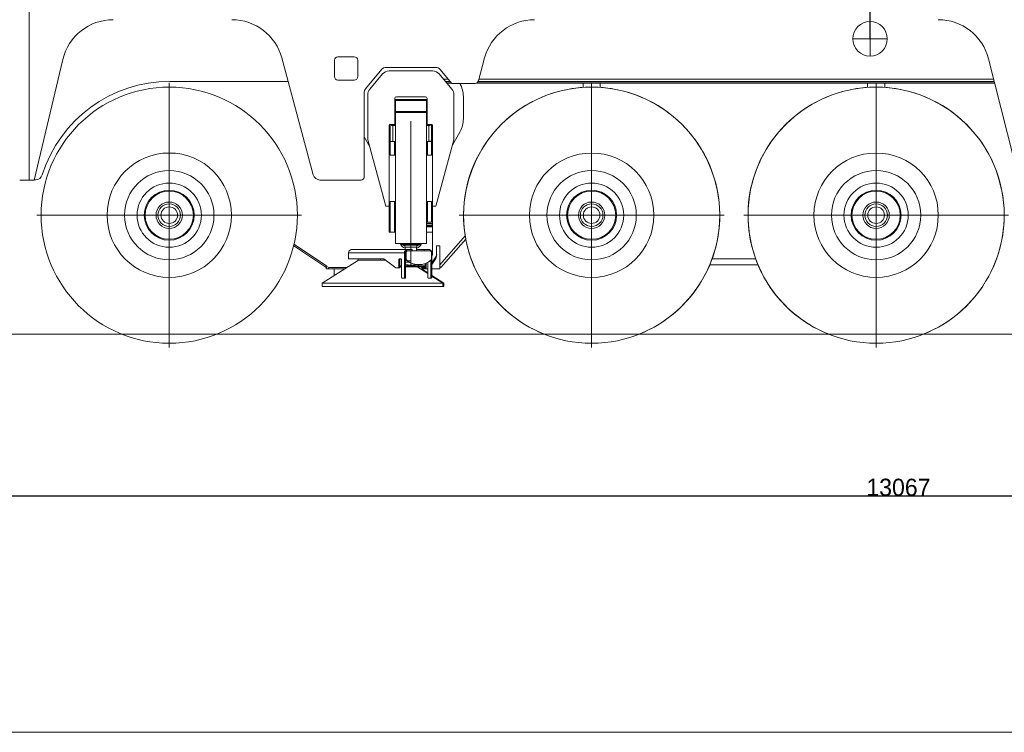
# Model space of a CAD drawing. Extents: x 0 to 59450, y 0 to 42050.
# Tile 170 of 256: x 27600 to 33311, y 17363 to 21497. Entities that reach past the tile are written whole.
import ezdxf

# ---------------------------------------------------------------- set-up
doc = ezdxf.new("R2010")
doc.units = 0
doc.header["$LTSCALE"] = 20
doc.header["$MEASUREMENT"] = 0
doc.layers.get('0').update_dxf_attribs({"linetype": 'CONTINUOUS'})
doc.layers.get('Defpoints').update_dxf_attribs({"linetype": 'CONTINUOUS'})
doc.dimstyles.new('DXF001', dxfattribs={"dimtxt": 3.1, "dimasz": 2, "dimexe": 2, "dimexo": 0.8, "dimgap": 0.09, "dimtad": 1, "dimdsep": 46, "dimtxsty": 'STANDARD', "dimcen": 0.09, "dimazin": 2, "dimtfac": 0.645161, "dimtdec": 4, "dimtmove": 0, "dimatfit": 3, "dimfxl": 1, "dimtvp": 0.66129, "dimtolj": 1, "dimtzin": 0, "dimarcsym": 0})

# ---------------------------------------------------------------- blocks, each defined once
blk = doc.blocks.new('_OPEN')
at = {"color": 0, "linetype": 'ByBlock', "lineweight": -2}
for p, q in [((-1, 0.166667), (0, 0)), ((0, 0), (-1, -0.166667)), ((0, 0), (-1, 0))]:
    blk.add_line(p, q, dxfattribs=at)
blk = doc.blocks.new('*D20')
at = {"color": 0, "linetype": 'Continuous', "lineweight": -2}
for p, q in [((32532.4, 21386.4), (32532.4, 22751.1)), ((32534.4, 22749.1), (34495.4, 22749.1)), ((34497.4, 21886.4), (34497.4, 22751.1))]:
    blk.add_line(p, q, dxfattribs=at)
at = {"layer": 'Defpoints', "color": 0, "linetype": 'Continuous'}
for p in [(34497.4, 22749.1), (34497.4, 21885.6), (32532.4, 21385.6)]:
    blk.add_point(p, dxfattribs=at)
at = {"color": 0, "linetype": 'Continuous', "lineweight": -2, "xscale": 2, "yscale": 2, "zscale": 2, "rotation": 180}
blk.add_blockref('_OPEN', (32532.4, 22749.1), dxfattribs=at)
at = {"color": 0, "linetype": 'Continuous', "lineweight": -2, "xscale": 2, "yscale": 2, "zscale": 2}
blk.add_blockref('_OPEN', (34497.4, 22749.1), dxfattribs=at)
at = {"color": 0, "linetype": 'Continuous', "lineweight": 13, "insert": (33688.8, 22799.2), "char_height": 100, "attachment_point": 5}
blk.add_mtext('\\A1;\\A1;1965', dxfattribs=at)
blk = doc.blocks.new('*D21')
at = {"color": 0, "linetype": 'Continuous', "lineweight": -2}
for p, q in [((39011.4, 20735.9), (39011.4, 18731.2)), ((25944.3, 20623.9), (25944.3, 18731.2)), ((39009.4, 18733.2), (25946.3, 18733.2))]:
    blk.add_line(p, q, dxfattribs=at)
at = {"layer": 'Defpoints', "color": 0, "linetype": 'Continuous'}
for p in [(39011.4, 20736.7), (25944.3, 20624.7), (25944.3, 18733.2)]:
    blk.add_point(p, dxfattribs=at)
at = {"color": 0, "linetype": 'Continuous', "lineweight": -2, "xscale": 2, "yscale": 2, "zscale": 2, "rotation": 180}
blk.add_blockref('_OPEN', (25944.3, 18733.2), dxfattribs=at)
at = {"color": 0, "linetype": 'Continuous', "lineweight": -2, "xscale": 2, "yscale": 2, "zscale": 2}
blk.add_blockref('_OPEN', (39011.4, 18733.2), dxfattribs=at)
at = {"color": 0, "linetype": 'Continuous', "lineweight": 13, "insert": (32696.8, 18783.3), "char_height": 100, "attachment_point": 5}
blk.add_mtext('\\A1;\\A1;13067', dxfattribs=at)
blk = doc.blocks.new('*D23')
at = {"color": 0, "linetype": 'Continuous', "lineweight": -2}
for p, q in [((29178.1, 22621.7), (24957.7, 22621.7)), ((24959.7, 19673.6), (24959.7, 22619.7)), ((25517.2, 19671.6), (24957.7, 19671.6))]:
    blk.add_line(p, q, dxfattribs=at)
at = {"layer": 'Defpoints', "color": 0, "linetype": 'Continuous'}
for p in [(24959.7, 22621.7), (29178.9, 22621.7), (25518, 19671.6)]:
    blk.add_point(p, dxfattribs=at)
at = {"color": 0, "linetype": 'Continuous', "lineweight": -2, "xscale": 2, "yscale": 2, "zscale": 2}
for p, rotation in [((24959.7, 22621.7), 90), ((24959.7, 19671.6), 270)]:
    blk.add_blockref('_OPEN', p, dxfattribs=dict(at, rotation=rotation))
at = {"color": 0, "linetype": 'Continuous', "lineweight": 13, "insert": (24909.6, 21320.5), "char_height": 100, "attachment_point": 5, "rotation": 90}
blk.add_mtext('\\A1;\\A1;2950', dxfattribs=at)

msp = doc.modelspace()

# ---------------------------------------------------------------- linework, layer by layer
at = {"color": 3, "linetype": 'Continuous', "lineweight": 13}
for p, q in [((27654.23, 21646.625), (27654.23, 20566.625)), ((32532.384, 21385.611), (32532.384, 21485.611)), ((32432.384, 21385.611), (32532.384, 21385.611)), ((32532.384, 21385.611), (32532.384, 21285.611)), ((32532.384, 21385.611), (32632.384, 21385.611)), ((32532.384, 21285.611), (32532.384, 21385.611)), ((27684.23, 20566.625), (27850.093, 21265.865)), ((29120.539, 21274.507), (29302.869, 20596.241)), ((29425.83, 21166.625), (29425.83, 21261.625)), ((29445.83, 21281.625), (29540.83, 21281.625)), ((29560.83, 21261.625), (29560.83, 21166.625)), ((30260.349, 21141.433), (30296.121, 21274.505)), ((33218.815, 21270.121), (33463.486, 20301.851)), ((29605.811, 21095.176), (29700.495, 21208.796)), ((29723.542, 21219.591), (30014.174, 21219.591)), ((29742.277, 21199.591), (29995.439, 21199.591)), ((30037.221, 21208.796), (30105.697, 21126.625)), ((29157.044, 21138.711), (28470.352, 21138.711)), ((29540.83, 21146.625), (29445.83, 21146.625)), ((29630.447, 21093.498), (29703.866, 21181.6)), ((30107.269, 21093.498), (30033.85, 21181.6)), ((30084.962, 21151.508), (30058.928, 21151.508)), ((30096.628, 21137.508), (30070.594, 21137.508)), ((30072.287, 21135.476), (30098.321, 21135.476)), ((30257.639, 21135.476), (33252.838, 21135.476)), ((33252.325, 21137.508), (30258.835, 21137.508)), ((33248.787, 21151.508), (30263.057, 21151.508)), ((28467.314, 20362.58), (28467.314, 21130.58)), ((29598.858, 20586.625), (29598.858, 21075.97)), ((30078.928, 21127.508), (30104.962, 21127.508)), ((30105.697, 21126.625), (30241.034, 21126.625)), ((30246.91, 21127.508), (33254.852, 21127.508)), ((30867.389, 21127.508), (30867.39, 21103.863)), ((30917.402, 20362.518), (30917.402, 21130.518)), ((30967.39, 21103.864), (30967.389, 21127.508)), ((32517.386, 21127.508), (32517.386, 21103.864)), ((32567.395, 20362.508), (32567.395, 21130.508)), ((32617.386, 21103.864), (32617.386, 21127.508)), ((29618.858, 20800.591), (29618.858, 21061.488)), ((29774.858, 21039.591), (29774.858, 20889.591)), ((29783.86, 21033.591), (29774.858, 21033.591)), ((29783.858, 21033.589), (29778.858, 21028.589)), ((29958.858, 21028.589), (29778.858, 21028.589)), ((29778.858, 21028.589), (29778.858, 20963.589)), ((29783.858, 21033.589), (29953.858, 21033.589)), ((29952.858, 21049.591), (29784.858, 21049.591)), ((29953.857, 21033.589), (29962.858, 21033.589)), ((29958.858, 21028.589), (29953.858, 21033.589)), ((29958.858, 20963.589), (29958.858, 21028.589)), ((29962.858, 21039.591), (29962.858, 20889.591)), ((30118.858, 20800.591), (30118.858, 21061.488)), ((30173.386, 20920.625), (30173.386, 21050.625)), ((29958.858, 20963.589), (29778.858, 20963.589)), ((29779.358, 20963.589), (29779.358, 20958.589)), ((29958.358, 20958.589), (29958.358, 20963.589)), ((29774.858, 20913.589), (29778.857, 20913.589)), ((29958.858, 20958.589), (29778.858, 20958.589)), ((29778.858, 20958.589), (29778.858, 20322.589)), ((29868.858, 20908.588), (29868.858, 20072.589)), ((29958.858, 20197.589), (29958.858, 20958.589)), ((29958.86, 20913.589), (29962.859, 20913.589)), ((29227.386, 20872.7), (29227.096, 20878.116)), ((29227.386, 20877.038), (29227.386, 20872.7)), ((29229.386, 20867.523), (29229.386, 20869.598)), ((29743.858, 20884.591), (29743.858, 20415.591)), ((29774.858, 20889.591), (29748.858, 20889.591)), ((29748.858, 20791.204), (29748.858, 20889.589)), ((29756.858, 20888.589), (29756.858, 20883.589)), ((29778.858, 20888.589), (29756.858, 20888.589)), ((29756.858, 20883.589), (29778.858, 20883.589)), ((29763.858, 20889.59), (29763.858, 20791.204)), ((29778.857, 20895.589), (29774.858, 20895.589)), ((29980.858, 20888.589), (29958.858, 20888.589)), ((29958.858, 20883.589), (29980.858, 20883.589)), ((29962.859, 20895.589), (29958.86, 20895.589)), ((29962.858, 20889.591), (29988.858, 20889.591)), ((29973.858, 20791.204), (29973.858, 20883.589)), ((29980.858, 20883.589), (29980.858, 20888.589)), ((29988.858, 20889.589), (29988.858, 20791.204)), ((29993.858, 20884.591), (29993.858, 20415.591)), ((30110.043, 20768.268), (30154.303, 20847.408)), ((29598.858, 20817.091), (29630.107, 20759.344)), ((29723.858, 20415.596), (29618.858, 20800.591)), ((29748.858, 20790.589), (29748.858, 20710.589)), ((29748.858, 20790.589), (29773.004, 20790.589)), ((29763.858, 20791.204), (29763.858, 20790.589)), ((29778.858, 20790.589), (29773.004, 20790.589)), ((29773.004, 20790.589), (29773.004, 20710.589)), ((29868.858, 20788.589), (29868.858, 20647.167)), ((29958.858, 20790.589), (29964.713, 20790.589)), ((29964.713, 20790.589), (29988.858, 20790.589)), ((29964.713, 20790.589), (29964.713, 20710.589)), ((29973.858, 20790.589), (29973.858, 20791.204)), ((29988.858, 20791.204), (29973.858, 20791.204)), ((29988.858, 20791.204), (29988.858, 20790.589)), ((29988.858, 20790.589), (29988.858, 20710.589)), ((30013.858, 20415.596), (30118.858, 20800.591)), ((29773.004, 20710.589), (29748.858, 20710.589)), ((29773.004, 20710.589), (29778.858, 20710.589)), ((29964.713, 20710.589), (29958.858, 20710.589)), ((29988.858, 20710.589), (29964.713, 20710.589)), ((27654.23, 20566.625), (27599.83, 20566.625)), ((27654.23, 20566.625), (27684.23, 20566.625)), ((27684.521, 20567.855), (27692.565, 20567.855)), ((29578.858, 20566.625), (29341.498, 20566.625)), ((29868.858, 20505.746), (29868.858, 20364.325)), ((29701.386, 20497.632), (29701.386, 20497.99)), ((29701.386, 20497.632), (29701.484, 20497.632)), ((29733.858, 20415.593), (29723.858, 20415.596)), ((29733.858, 20415.589), (29733.858, 20415.593)), ((29743.858, 20415.589), (29733.858, 20415.589)), ((29743.858, 20415.589), (29743.858, 20264.589)), ((29743.858, 20415.589), (29743.858, 20394.589)), ((29743.858, 20394.589), (29743.858, 20312.589)), ((29748.858, 20442.589), (29773.004, 20442.589)), ((29748.858, 20322.589), (29748.858, 20442.589)), ((29773.004, 20442.589), (29778.858, 20442.589)), ((29773.004, 20264.589), (29773.004, 20442.589)), ((29958.858, 20442.59), (29964.712, 20442.59)), ((29964.712, 20442.59), (29988.858, 20442.59)), ((29964.712, 20442.59), (29964.712, 20322.59)), ((29988.858, 20442.59), (29988.858, 20322.59)), ((30003.858, 20415.589), (29993.858, 20415.589)), ((29993.858, 20394.589), (29993.858, 20415.589)), ((29993.858, 20281.398), (29993.858, 20394.589)), ((30003.858, 20415.593), (30013.858, 20415.596)), ((30003.858, 20415.593), (30003.858, 20415.589)), ((28467.314, 20362.58), (27699.313, 20362.58)), ((28467.314, 20362.58), (29235.314, 20362.58)), ((28467.314, 20362.58), (28467.314, 19594.579)), ((30917.402, 20362.518), (30149.401, 20362.518)), ((30917.402, 20362.518), (31685.402, 20362.518)), ((30917.402, 20362.518), (30917.402, 19594.517)), ((32567.395, 20362.508), (31799.394, 20362.508)), ((32567.395, 20362.508), (33335.395, 20362.508)), ((32567.395, 20362.508), (32567.395, 19594.507)), ((29748.397, 20322.589), (29748.397, 20264.589)), ((29778.858, 20322.589), (29778.858, 20197.589)), ((29964.712, 20322.59), (29958.858, 20322.59)), ((29993.858, 20304.589), (29958.858, 20304.589)), ((29993.858, 20299.589), (29958.858, 20299.589)), ((29958.86, 20314.589), (29992.858, 20314.589)), ((29958.86, 20294.589), (29993.858, 20294.589)), ((29988.858, 20322.59), (29964.712, 20322.59)), ((29992.858, 20314.589), (29992.858, 20304.59)), ((29992.858, 20314.589), (29993.859, 20314.589)), ((29993.858, 20281.398), (29993.858, 20264.589)), ((29743.858, 20264.589), (29778.858, 20264.589)), ((29868.858, 20222.903), (29868.858, 20097.589)), ((29993.858, 20264.589), (29958.86, 20264.589)), ((29993.858, 20254.589), (29993.858, 20264.588)), ((29993.858, 20231.265), (29993.858, 20254.589)), ((29993.858, 20131.589), (29993.858, 20231.265)), ((30036.386, 20074.668), (30184.266, 20241.874)), ((30187.619, 20223.023), (30042.674, 20059.136)), ((29188.601, 20186.3), (29242.534, 20150.139)), ((29190.765, 20194.481), (29246.989, 20156.784)), ((29846.835, 20162.609), (29522.765, 20162.609)), ((29958.858, 20197.589), (29778.858, 20197.589)), ((29808.858, 20197.589), (29808.858, 20192.589)), ((29808.858, 20192.589), (29928.858, 20192.589)), ((29808.858, 20192.589), (29826.869, 20187.919)), ((29826.869, 20187.919), (29910.846, 20187.919)), ((29901.858, 20176.303), (29835.858, 20176.303)), ((29835.858, 20176.303), (29835.858, 20162.609)), ((29876.734, 20162.609), (29846.835, 20162.609)), ((29876.734, 20162.609), (29876.734, 20155.609)), ((29901.858, 20155.609), (29901.858, 20176.303)), ((29901.858, 20168.309), (29903.961, 20168.309)), ((29901.858, 20162.609), (29946.362, 20162.609)), ((29903.961, 20168.309), (29903.961, 20162.609)), ((29910.846, 20187.919), (29928.858, 20192.589)), ((29928.858, 20192.589), (29928.858, 20197.589)), ((29946.362, 20162.609), (29976.261, 20162.609)), ((29946.362, 20162.609), (29946.362, 20155.609)), ((30036.386, 20184.067), (30018.386, 20184.067)), ((30018.386, 20184.067), (30018.386, 20174.171)), ((30018.386, 20139.996), (30018.386, 20174.171)), ((30036.386, 20184.067), (30036.386, 20174.171)), ((30036.386, 20174.171), (30036.386, 20050.926)), ((29242.534, 20150.139), (29370.625, 20064.256)), ((29246.989, 20156.784), (29375.08, 20070.901)), ((29508.02, 20108.609), (29508.02, 20144.609)), ((29508.02, 20144.609), (29832.09, 20144.609)), ((29562.51, 20108.609), (29508.02, 20108.609)), ((29562.51, 20108.609), (29563.491, 20108.609)), ((29563.492, 20108.609), (29688.695, 20108.609)), ((29563.492, 20108.609), (29563.492, 20102.609)), ((29711.639, 20108.609), (29688.696, 20108.609)), ((29692.464, 20108.609), (29692.464, 20102.609)), ((29781.616, 20056.609), (29711.639, 20108.609)), ((29716.019, 20105.354), (29716.019, 20102.609)), ((29798.823, 20103.609), (29798.823, 20058.609)), ((29801.692, 20108.608), (29801.555, 20108.602)), ((29812.015, 20108.609), (29801.691, 20108.609)), ((29805.376, 20103.609), (29805.376, 20058.609)), ((29808.243, 20108.608), (29808.106, 20108.602)), ((29814.883, 20103.609), (29814.88, 20103.847)), ((29814.883, 20004.109), (29814.883, 20103.609)), ((29832.09, 20144.609), (29832.09, 20004.109)), ((29837.825, 20105.609), (29837.825, 20144.609)), ((29837.825, 20144.609), (29841.266, 20144.609)), ((29837.825, 20105.609), (29841.266, 20105.609)), ((29838.644, 20104.865), (29838.644, 20004.109)), ((29841.266, 20144.609), (29841.266, 20105.609)), ((29850.277, 20155.609), (29979.703, 20155.609)), ((29988.713, 20105.609), (29988.713, 20144.609)), ((29991.006, 20144.609), (29991.006, 20004.109)), ((29991.006, 20131.589), (29993.858, 20131.589)), ((29991.006, 20086.333), (30012.713, 20121.214)), ((30012.713, 20111.319), (29991.006, 20076.437)), ((31616.285, 20110.335), (31662.495, 20110.335)), ((31662.495, 20110.335), (31822.495, 20110.335)), ((31822.495, 20110.335), (31868.502, 20110.335)), ((29564.242, 20102.609), (29354.242, 19968.609)), ((29370.625, 20064.256), (29378.931, 20058.687)), ((29375.08, 20070.901), (29383.386, 20065.332)), ((29378.386, 20050.926), (29378.386, 20059.052)), ((29439.641, 20050.926), (29378.386, 20050.926)), ((29378.931, 20058.687), (29383.386, 20065.332)), ((29391.386, 20051.625), (29391.386, 20059.625)), ((29391.386, 20059.625), (29496.877, 20059.625)), ((29484.342, 20051.625), (29391.386, 20051.625)), ((29423.907, 20050.926), (29423.907, 20013.062)), ((29439.701, 20051.625), (29439.641, 20050.926)), ((29692.464, 20102.609), (29563.492, 20102.609)), ((29719.714, 20102.609), (29692.464, 20102.609)), ((29797.676, 20056.609), (29781.616, 20056.609)), ((29797.676, 20056.609), (29804.229, 20056.609)), ((29805.376, 20068.609), (29805.4, 20068.609)), ((29805.4, 20062.609), (29805.376, 20062.609)), ((29814.883, 20068.609), (29805.4, 20068.609)), ((29805.4, 20068.609), (29805.4, 20062.609)), ((29805.4, 20062.609), (29814.883, 20062.609)), ((29859.734, 20089.597), (29838.644, 20089.597)), ((29951.19, 20068.609), (29838.644, 20068.609)), ((29838.644, 20062.609), (29951.19, 20062.609)), ((29868.858, 20097.589), (29852.751, 20097.589)), ((29967.246, 20024.121), (29888.298, 20074.496)), ((29917.83, 20068.609), (29908.341, 20075.66)), ((29911.548, 20075.609), (29914.99, 20075.609)), ((29967.246, 20051.625), (29924.141, 20051.625)), ((29933.978, 20056.609), (29925.904, 20062.609)), ((29967.246, 20028.223), (29930.57, 20051.626)), ((29950.038, 20056.609), (29933.978, 20056.609)), ((29956.591, 20056.609), (29950.038, 20056.609)), ((29951.185, 20082.265), (29951.185, 20068.609)), ((29951.185, 20062.607), (29951.185, 20058.609)), ((29951.19, 20062.609), (29951.19, 20068.609)), ((29957.739, 20084.98), (29957.739, 20058.609)), ((29967.246, 20004.109), (29967.246, 20089.85)), ((29984.453, 20101.878), (29984.453, 20004.109)), ((29991.006, 20050.926), (30036.386, 20050.926)), ((30036.386, 20064.697), (30042.674, 20059.136)), ((31662.495, 20075.335), (31601.672, 20075.335)), ((31822.495, 20075.335), (31662.495, 20075.335)), ((31883.113, 20075.335), (31822.495, 20075.335)), ((29819.185, 19996.608), (29818.98, 19996.616)), ((29827.789, 19996.609), (29819.185, 19996.609)), ((29827.789, 19996.609), (29834.342, 19996.609)), ((29832.09, 20004.109), (29832.085, 20003.752)), ((29838.644, 20004.109), (29832.09, 20004.109)), ((29838.644, 20004.109), (29838.64, 20003.752)), ((29971.548, 19996.608), (29971.343, 19996.616)), ((29980.151, 19996.609), (29971.547, 19996.609)), ((29986.704, 19996.609), (29980.151, 19996.609)), ((29984.453, 20004.109), (29984.448, 20003.752)), ((29984.453, 20004.109), (29991.006, 20004.109)), ((29991.008, 20004.109), (29991.003, 20003.752)), ((30060.672, 19968.609), (29991.006, 20013.062)), ((30054.242, 19968.609), (29991.006, 20008.959)), ((29354.242, 19968.609), (29417.538, 19968.609)), ((29354.242, 19968.609), (29354.242, 19948.609)), ((29417.538, 19948.609), (29354.242, 19948.609)), ((29417.538, 19968.609), (30054.242, 19968.609)), ((30054.242, 19948.609), (29417.538, 19948.609)), ((30054.241, 19968.609), (30060.672, 19968.609)), ((30060.672, 19948.609), (30054.241, 19948.609)), ((30054.242, 19948.609), (30054.242, 19968.609)), ((30060.672, 19948.609), (30060.672, 19968.609)), ((24886.628, 19671.58), (38778.708, 19671.58)), ((28194.239, 19671.58), (27799.029, 19671.58)), ((22460.626, 17362.858), (41654.545, 17362.858))]:
    msp.add_line(p, q, dxfattribs=at)
for centre, radius in [((28467.311, 20362.58), 743), ((30917.401, 20362.547), 743), ((32567.386, 20362.547), 743), ((28467.456, 20362.58), 360.7), ((30917.401, 20362.545), 360.7), ((32567.386, 20362.545), 360.7), ((28467.41, 20362.58), 258.998), ((30917.401, 20362.546), 258.998), ((32567.386, 20362.546), 258.998), ((28467.398, 20362.58), 186.286), ((28467.385, 20362.58), 145), ((30917.401, 20362.546), 186.286), ((30917.401, 20362.546), 145), ((32567.386, 20362.546), 186.286), ((32567.386, 20362.546), 145), ((28467.383, 20362.58), 140), ((30917.401, 20362.546), 140), ((32567.386, 20362.546), 140), ((28467.383, 20362.58), 76.5), ((28467.383, 20362.58), 65.481), ((28467.383, 20362.58), 48.175), ((30917.401, 20362.546), 76.5), ((30917.401, 20362.546), 65.481), ((30917.401, 20362.546), 48.175), ((32567.386, 20362.546), 76.5), ((32567.386, 20362.546), 65.481), ((32567.386, 20362.546), 48.175)]:
    msp.add_circle(centre, radius, dxfattribs=at)
for centre, radius, start, end in [((28141.993, 21196.625), 300, 90, 166.65582), ((28830.827, 21196.628), 299.997, 15.046392, 89.999375), ((30585.836, 21196.625), 300, 90, 164.95361), ((32532.384, 21385.611), 100, 90, 180), ((32532.384, 21385.611), 100, 0, 90), ((32927.957, 21196.625), 300, 14.181112, 90), ((32532.384, 21385.611), 100, 180, 270), ((32532.384, 21385.611), 100, 270, 360), ((29445.83, 21261.625), 20, 90, 180), ((29540.83, 21261.625), 20, 0, 90), ((29723.542, 21189.591), 30, 90, 140.19443), ((29742.277, 21149.591), 50, 90, 140.19443), ((29995.439, 21149.591), 50, 39.805571, 90), ((30014.174, 21189.591), 30, 39.805571, 90), ((28470.137, 20363.712), 775, 89.984101, 162.56865), ((29445.83, 21166.625), 20, 180, 270), ((29540.83, 21166.625), 20, 270, 360), ((30241.034, 21146.625), 20, 270, 344.95361), ((29628.858, 21075.97), 30, 140.19443, 180), ((29668.858, 21061.488), 50, 140.19443, 180), ((30068.858, 21061.488), 50, 0, 39.805571), ((30023.386, 21050.625), 150, 0, 30.442052), ((30917.402, 20362.518), 743, 291.56318, 608.43682), ((32567.395, 20362.508), 743, 291.56318, 608.43682), ((29784.858, 21039.591), 10, 90, 180), ((29952.858, 21039.591), 10, 0, 90), ((30023.386, 20920.625), 150, 330.78322, 360), ((29748.858, 20884.591), 5, 90, 180), ((29988.858, 20884.591), 5, 0, 90), ((30917.432, 20362.581), 743, 26.664285, 30.041647), ((32567.361, 20362.564), 743, 155.00655, 158.24849), ((27692.565, 20607.855), 40, 270.00052, 342.56865), ((29341.498, 20606.625), 40, 195.04639, 270), ((29578.858, 20586.625), 20, 270, 360), ((32567.361, 20362.564), 743, 165.50406, 171.28096), ((32481.811, 20468.862), 832.197, 354.361012, 354.841717), ((29524.855, 20145.857), 16.883, 97.109978, 184.235028), ((29848.858, 20214.089), 45, 201.51021, 253.20829), ((29823.858, 20176.303), 12, 0, 75.465545), ((29848.854, 20145.916), 16.815, 96.891779, 184.459382), ((29888.858, 20214.089), 45, 286.79119, 338.48979), ((29913.858, 20176.303), 12, 104.53446, 180), ((29974.243, 20145.917), 16.814, 355.538162, 443.107628), ((29815.93, 20103.096), 17.114, 176.442953, 178.28457), ((29805.469, 20103.912), 6.624, 174.213477, 177.875476), ((29805.944, 20103.883), 7.1, 172.105498, 174.366833), ((29815.361, 20102.05), 16.688, 169.547313, 170.311102), ((29806.706, 20103.664), 7.883, 167.889423, 169.671301), ((29805.24, 20104.073), 6.365, 166.382223, 168.720917), ((29805.739, 20103.953), 6.878, 164.280733, 166.389935), ((29805.829, 20103.913), 6.976, 162.127292, 164.161278), ((29805.158, 20104.134), 6.27, 159.915944, 162.166346), ((29804.699, 20104.326), 5.772, 157.722575, 160.141633), ((29804.409, 20104.45), 5.457, 155.264348, 157.772943), ((29804.08, 20104.618), 5.088, 152.807463, 155.439502), ((29803.719, 20104.809), 4.679, 150.072858, 152.865065), ((29803.386, 20105.02), 4.286, 147.331014, 150.297757), ((29803.092, 20105.216), 3.932, 144.283589, 147.416867), ((29802.817, 20105.43), 3.584, 141.175919, 144.502775), ((29802.577, 20105.632), 3.271, 137.773449, 141.287907), ((29802.364, 20105.843), 2.971, 134.302727, 138.031789), ((29802.189, 20106.03), 2.715, 130.501932, 134.421924), ((29802.043, 20106.218), 2.478, 126.629199, 130.760557), ((29801.933, 20106.372), 2.288, 122.412369, 126.706565), ((29801.844, 20106.529), 2.108, 118.160966, 122.646873), ((29801.778, 20106.656), 1.965, 113.592275, 118.219813), ((29801.742, 20106.752), 1.863, 109.055938, 113.768908), ((29801.727, 20106.785), 1.826, 104.291483, 108.936408), ((29801.702, 20106.895), 1.713, 99.595844, 104.400881), ((29801.681, 20107.041), 1.566, 94.634869, 99.743452), ((29822.494, 20103.086), 17.127, 176.412407, 178.252687), ((29812.025, 20103.911), 6.629, 174.201349, 177.860598), ((29812.501, 20103.88), 7.105, 172.086064, 174.345656), ((29821.925, 20102.048), 16.701, 169.547609, 170.310806), ((29813.263, 20103.66), 7.89, 167.867194, 169.647684), ((29811.797, 20104.072), 6.37, 166.383137, 168.720003), ((29812.296, 20103.949), 6.884, 164.259666, 166.367222), ((29812.386, 20103.908), 6.982, 162.105938, 164.138349), ((29811.715, 20104.129), 6.275, 159.8948, 162.143483), ((29811.255, 20104.327), 5.776, 157.745422, 160.162673), ((29810.965, 20104.448), 5.461, 155.265257, 157.772033), ((29810.635, 20104.615), 5.093, 152.786325, 155.416533), ((29810.273, 20104.808), 4.682, 150.073779, 152.864144), ((29809.941, 20105.019), 4.288, 147.331923, 150.296849), ((29809.646, 20105.215), 3.934, 144.284463, 147.415993), ((29809.371, 20105.431), 3.585, 141.198685, 144.523908), ((29809.13, 20105.631), 3.272, 137.774181, 141.287175), ((29808.917, 20105.844), 2.971, 134.324723, 138.052563), ((29808.741, 20106.03), 2.715, 130.502385, 134.42147), ((29808.596, 20106.218), 2.478, 126.62945, 130.760306), ((29808.485, 20106.372), 2.288, 122.412388, 126.706545), ((29808.395, 20106.53), 2.107, 118.178296, 122.664712), ((29808.329, 20106.658), 1.963, 113.607524, 118.23614), ((29808.294, 20106.754), 1.861, 109.068767, 113.783408), ((29808.278, 20106.786), 1.825, 104.290411, 108.93748), ((29808.253, 20106.899), 1.71, 99.611104, 104.418835), ((29808.233, 20107.042), 1.565, 94.633221, 99.7451), ((29811.703, 20105.231), 3.391, 79.334718, 84.714652), ((29812.159, 20107.148), 1.426, 73.138118, 83.097919), ((29812.053, 20106.819), 1.771, 67.471755, 72.959733), ((29810.6, 20104.352), 4.624, 60.766458, 62.536395), ((29811.711, 20106.329), 2.356, 56.962403, 60.878181), ((29811.866, 20106.463), 2.16, 53.810715, 58.460903), ((29811.52, 20106.024), 2.718, 49.609998, 53.394372), ((29811.18, 20105.676), 3.204, 45.695933, 49.002984), ((29811.074, 20105.591), 3.339, 42.117612, 45.431785), ((29810.874, 20105.41), 3.609, 38.913384, 42.100993), ((29810.541, 20105.164), 4.022, 35.69811, 38.663741), ((29810.2, 20104.936), 4.432, 32.739741, 35.518677), ((29809.873, 20104.749), 4.808, 29.868965, 32.512961), ((29809.521, 20104.556), 5.211, 27.272399, 29.780077), ((29809.135, 20104.379), 5.634, 24.696565, 27.074895), ((29808.756, 20104.215), 6.047, 22.339576, 24.602063), ((29808.368, 20104.075), 6.459, 20.029651, 22.187428), ((29808.008, 20103.953), 6.839, 17.889283, 19.955988), ((29807.639, 20103.854), 7.221, 15.760655, 17.740343), ((29807.317, 20103.767), 7.554, 13.821681, 15.728098), ((29806.981, 20103.703), 7.896, 11.856816, 13.688326), ((29806.746, 20103.659), 8.135, 10.042316, 11.821268), ((29806.53, 20103.634), 8.352, 8.225755, 9.95408), ((29806.301, 20103.605), 8.582, 6.523689, 8.196579), ((29805.932, 20103.581), 8.952, 4.818785, 6.4087), ((29806.114, 20103.6), 8.769, 3.192937, 4.796687), ((29806.66, 20103.624), 8.223, 1.553646, 3.237392), ((29848.184, 20145.429), 10.392, 78.384699, 184.529102), ((29913.273, 20185.43), 109.836, 226.613311, 269.0996), ((29851.551, 20145.326), 10.31, 97.098489, 183.99135), ((29914.989, 20181.208), 105.596, 225.719983, 314.280428), ((29978.468, 20145.407), 10.276, 355.545039, 443.099889), ((29982.507, 20140.587), 35.885, 327.325303, 359.055328), ((29976.976, 20133.289), 41.95, 328.417358, 369.199294), ((30917.432, 20362.581), 743, 340.15382, 343.33572), ((29797.001, 20058.325), 1.845, 291.480764, 368.85207), ((29803.652, 20058.263), 1.753, 289.244126, 371.343295), ((29868.858, 20172.589), 100, 252.4137, 270), ((29868.858, 20172.589), 100, 270, 286.39071), ((29949.385, 20058.3), 1.813, 291.119486, 366.74295), ((29955.803, 20058.39), 1.948, 293.879756, 366.447391), ((30917.432, 20362.581), 743, 318.13787, 337.06963), ((32567.361, 20362.564), 743, 202.93622, 234.62943), ((29840.558, 20004.886), 25.687, 181.732965, 183.57368), ((29824.857, 20003.655), 9.943, 182.133958, 185.793908), ((29825.571, 20003.698), 10.658, 185.632918, 187.892824), ((29839.71, 20006.454), 25.054, 189.695649, 190.458937), ((29826.716, 20004.026), 11.835, 190.319695, 192.10036), ((29824.516, 20003.416), 9.557, 191.291429, 193.628435), ((29825.266, 20003.595), 10.328, 193.614915, 195.722517), ((29825.402, 20003.658), 10.475, 195.84981, 197.882192), ((29824.395, 20003.324), 9.415, 197.829533, 200.078101), ((29823.705, 20003.036), 8.668, 199.853186, 202.270213), ((29823.271, 20002.848), 8.195, 202.205195, 204.711636), ((29822.777, 20002.601), 7.643, 204.583199, 207.212941), ((29822.234, 20002.309), 7.027, 207.118005, 209.907758), ((29821.734, 20001.995), 6.437, 209.699766, 212.663908), ((29821.292, 20001.699), 5.905, 212.563182, 215.693749), ((29820.88, 20001.377), 5.382, 215.476902, 218.800957), ((29820.519, 20001.074), 4.911, 218.68111, 222.192733), ((29820.198, 20000.757), 4.461, 221.945394, 225.671642), ((29819.936, 20000.478), 4.078, 225.569798, 229.487091), ((29819.716, 20000.195), 3.72, 229.21566, 233.344527), ((29819.55, 19999.964), 3.435, 233.268841, 237.56087), ((29819.416, 19999.726), 3.162, 237.306455, 241.790632), ((29819.316, 19999.537), 2.949, 241.756815, 246.383161), ((29819.263, 19999.391), 2.794, 246.189745, 250.90218), ((29819.239, 19999.34), 2.738, 251.022744, 255.667797), ((29819.202, 19999.175), 2.569, 255.562118, 260.367991), ((29819.171, 19998.956), 2.348, 260.220083, 265.330291), ((29827.316, 20001.674), 5.088, 275.321548, 280.700387), ((29828.002, 19998.799), 2.14, 276.935372, 286.891682), ((29827.844, 19999.293), 2.659, 287.07441, 292.559781), ((29825.659, 20002.993), 6.94, 297.498645, 299.267684), ((29827.329, 20000.029), 3.538, 299.147208, 303.060889), ((29827.562, 19999.827), 3.243, 301.559684, 306.207216), ((29827.042, 20000.487), 4.082, 306.625925, 310.408063), ((29826.531, 20001.006), 4.809, 311.034786, 314.339862), ((29826.373, 20001.137), 5.013, 314.586986, 317.899185), ((29826.071, 20001.409), 5.42, 317.902775, 321.088516), ((29825.572, 20001.772), 6.036, 321.381316, 324.345257), ((29825.06, 20002.12), 6.655, 324.480836, 327.258247), ((29824.57, 20002.4), 7.219, 327.492402, 330.135014), ((29824.04, 20002.688), 7.822, 330.237897, 332.744334), ((29823.462, 20002.953), 8.458, 332.941558, 335.318782), ((29822.893, 20003.204), 9.079, 335.384068, 337.645577), ((29822.312, 20003.408), 9.694, 337.833305, 339.99022), ((29821.771, 20003.594), 10.266, 340.049911, 342.115861), ((29821.218, 20003.744), 10.838, 342.256847, 344.235879), ((29820.735, 20003.871), 11.337, 344.283017, 346.18887), ((29820.231, 20003.968), 11.85, 346.314423, 348.145453), ((29819.879, 20004.036), 12.209, 348.173805, 349.952353), ((29819.556, 20004.068), 12.532, 350.062733, 351.790724), ((29819.214, 20004.116), 12.878, 351.797069, 353.469695), ((29818.66, 20004.149), 13.432, 353.599952, 355.189668), ((29818.934, 20004.124), 13.157, 355.19606, 356.799661), ((29819.753, 20004.081), 12.336, 356.786577, 358.470224), ((29833.871, 20001.671), 5.086, 275.322651, 280.70263), ((29834.557, 19998.797), 2.139, 276.941129, 286.89867), ((29834.398, 19999.293), 2.659, 287.074351, 292.559839), ((29832.214, 20002.99), 6.937, 297.511373, 299.28039), ((29833.883, 20000.029), 3.538, 299.147301, 303.060796), ((29834.116, 19999.826), 3.242, 301.572078, 306.219124), ((29833.596, 20000.487), 4.083, 306.626215, 310.407774), ((29833.084, 20001.007), 4.81, 311.035104, 314.339544), ((29832.926, 20001.136), 5.013, 314.601645, 317.913096), ((29832.624, 20001.41), 5.421, 317.903183, 321.088107), ((29832.125, 20001.775), 6.039, 321.367107, 324.330213), ((29831.612, 20002.119), 6.656, 324.495961, 327.272531), ((29831.122, 20002.402), 7.221, 327.492825, 330.134591), ((29830.592, 20002.689), 7.824, 330.238316, 332.743915), ((29830.013, 20002.957), 8.462, 332.927276, 335.303683), ((29829.444, 20003.202), 9.081, 335.399132, 337.659846), ((29828.862, 20003.409), 9.698, 337.833689, 339.989835), ((29828.321, 20003.598), 10.27, 340.03564, 342.100848), ((29827.769, 20003.745), 10.841, 342.257203, 344.235523), ((29827.285, 20003.872), 11.341, 344.283359, 346.188529), ((29826.781, 20003.972), 11.854, 346.299993, 348.130371), ((29826.429, 20004.036), 12.213, 348.174119, 349.95204), ((29826.106, 20004.072), 12.537, 350.048063, 351.775454), ((29825.764, 20004.117), 12.882, 351.797355, 353.46941), ((29825.209, 20004.153), 13.437, 353.584917, 355.174102), ((29825.484, 20004.125), 13.161, 355.196321, 356.7994), ((29826.304, 20004.085), 12.34, 356.771052, 358.454165), ((29992.916, 20004.883), 25.681, 181.725847, 183.566927), ((29977.218, 20003.655), 9.941, 182.133582, 185.794284), ((29977.932, 20003.695), 10.655, 185.619144, 187.879526), ((29992.068, 20006.453), 25.048, 189.695568, 190.459018), ((29979.076, 20004.025), 11.832, 190.319505, 192.100549), ((29976.877, 20003.416), 9.555, 191.291179, 193.628685), ((29977.627, 20003.592), 10.325, 193.600099, 195.70815), ((29977.762, 20003.66), 10.474, 195.864351, 197.897164), ((29976.756, 20003.323), 9.413, 197.829298, 200.078336), ((29976.067, 20003.033), 8.665, 199.838315, 202.255835), ((29975.632, 20002.847), 8.193, 202.204947, 204.711884), ((29975.138, 20002.601), 7.641, 204.582949, 207.213191), ((29974.596, 20002.308), 7.025, 207.117754, 209.908009), ((29974.096, 20001.994), 6.436, 209.699518, 212.664155), ((29973.654, 20001.699), 5.904, 212.562943, 215.693987), ((29973.242, 20001.377), 5.382, 215.476679, 218.801181), ((29972.881, 20001.075), 4.912, 218.695397, 222.20742), ((29972.561, 20000.757), 4.461, 221.945227, 225.671809), ((29972.298, 20000.477), 4.076, 225.555791, 229.473332), ((29972.079, 20000.196), 3.721, 229.22896, 233.357965), ((29971.913, 19999.964), 3.435, 233.268835, 237.560875), ((29971.779, 19999.727), 3.164, 237.318256, 241.802295), ((29971.679, 19999.536), 2.948, 241.746433, 246.372486), ((29971.626, 19999.391), 2.794, 246.189973, 250.901952), ((29971.602, 19999.343), 2.741, 251.037824, 255.682292), ((29971.565, 19999.175), 2.568, 255.556937, 260.362076), ((29971.534, 19998.958), 2.35, 260.223973, 265.333281), ((29979.679, 20001.672), 5.086, 275.322882, 280.702398), ((29980.366, 19998.798), 2.139, 276.938192, 286.895233), ((29980.207, 19999.293), 2.659, 287.074375, 292.559816), ((29978.022, 20002.99), 6.937, 297.511369, 299.280395), ((29979.692, 20000.029), 3.538, 299.147263, 303.060834), ((29979.925, 19999.827), 3.243, 301.559828, 306.207072), ((29979.405, 20000.485), 4.081, 306.639345, 310.421139), ((29978.893, 20001.006), 4.81, 311.034975, 314.339673), ((29978.735, 20001.137), 5.014, 314.587207, 317.898963), ((29978.433, 20001.41), 5.421, 317.903017, 321.088274), ((29977.934, 20001.773), 6.037, 321.381564, 324.345009), ((29977.421, 20002.121), 6.657, 324.481086, 327.257997), ((29976.931, 20002.401), 7.22, 327.492653, 330.134763), ((29976.402, 20002.689), 7.823, 330.238146, 332.744085), ((29975.823, 20002.954), 8.459, 332.941801, 335.318539), ((29975.254, 20003.204), 9.081, 335.384304, 337.645341), ((29974.672, 20003.409), 9.696, 337.833533, 339.989991), ((29974.131, 20003.594), 10.268, 340.050131, 342.115641), ((29973.579, 20003.747), 10.841, 342.242402, 344.221012), ((29973.096, 20003.871), 11.34, 344.28322, 346.188667), ((29972.592, 20003.968), 11.852, 346.314616, 348.14526), ((29972.239, 20004.036), 12.211, 348.173991, 349.952167), ((29971.917, 20004.072), 12.535, 350.047941, 351.775576), ((29971.574, 20004.113), 12.88, 351.812355, 353.484642), ((29971.02, 20004.153), 13.435, 353.58481, 355.17421), ((29971.294, 20004.125), 13.16, 355.196215, 356.799506), ((29972.114, 20004.085), 12.339, 356.770943, 358.454273), ((29986.234, 20001.67), 5.084, 275.323985, 280.704642), ((29986.92, 19998.797), 2.138, 276.940764, 286.899035), ((29986.761, 19999.292), 2.658, 287.081953, 292.56751), ((29984.577, 20002.99), 6.937, 297.51138, 299.280384), ((29986.246, 20000.03), 3.539, 299.147356, 303.060741), ((29986.479, 19999.826), 3.242, 301.572222, 306.21898), ((29985.958, 20000.486), 4.082, 306.639634, 310.420849), ((29985.447, 20001.007), 4.811, 311.035293, 314.339355), ((29985.288, 20001.138), 5.015, 314.587581, 317.898589), ((29984.986, 20001.409), 5.421, 317.917888, 321.102327), ((29984.487, 20001.776), 6.04, 321.367355, 324.329965), ((29983.974, 20002.12), 6.658, 324.496212, 327.272281), ((29983.483, 20002.402), 7.223, 327.493076, 330.13434), ((29982.953, 20002.69), 7.826, 330.238564, 332.743667), ((29982.374, 20002.958), 8.463, 332.927519, 335.30344), ((29981.805, 20003.203), 9.083, 335.399368, 337.65961), ((29981.223, 20003.413), 9.701, 337.819269, 339.974959), ((29980.682, 20003.596), 10.272, 340.050502, 342.11527), ((29980.129, 20003.749), 10.845, 342.242758, 344.220656), ((29979.646, 20003.872), 11.344, 344.283562, 346.188326), ((29979.142, 20003.972), 11.857, 346.300187, 348.130178), ((29978.789, 20004.037), 12.216, 348.174305, 349.951854), ((29978.466, 20004.073), 12.539, 350.048242, 351.775276), ((29978.124, 20004.121), 12.885, 351.782409, 353.454126), ((29977.57, 20004.153), 13.44, 353.585075, 355.173945), ((29977.844, 20004.128), 13.164, 355.180954, 356.783723), ((29978.665, 20004.085), 12.343, 356.77121, 358.454007), ((30917.432, 20362.581), 743, 317.55919, 318.13787), ((32567.361, 20362.564), 743, 234.62944, 240.70012), ((28467.46, 20362.58), 743, 269.96971, 270.00549)]:
    msp.add_arc(centre, radius, start, end, dxfattribs=at)

# ---------------------------------------------------------------- dimensions: what is measured, and where the dimension line sits
at = {"color": 7, "linetype": 'Continuous', "lineweight": 13}
for base, p1, p2, text, picture, middle in [((34497.384, 22749.124), (32532.384, 21385.611), (34497.384, 21885.611), '\\A1;1965', '*D20', (33688.784, 22749.124)), ((25944.331, 18733.174), (39011.386, 20736.7), (25944.331, 20624.721), '\\A1;13067', '*D21', (32696.759, 18733.174))]:
    dim = msp.add_linear_dim(base=base, p1=p1, p2=p2, text=text, dimstyle='DXF001', override={"dimtxt": 100, "dimasz": 2, "dimblk1": 'OPEN', "dimblk2": 'OPEN', "dimsah": 1}, dxfattribs=at)
    dim.commit()
    dim.dimension.update_dxf_attribs({"geometry": picture, "text_midpoint": middle, "dimtype": 160})
dim = msp.add_linear_dim(base=(24959.726, 22621.707), p1=(25517.955, 19671.58), p2=(29178.886, 22621.707), angle=90, text='\\A1;2950', dimstyle='DXF001', override={"dimtxt": 100, "dimasz": 2, "dimblk1": 'OPEN', "dimblk2": 'OPEN', "dimsah": 1}, dxfattribs=at)
dim.commit()
dim.dimension.update_dxf_attribs({"geometry": '*D23', "text_midpoint": (24959.726, 21320.544), "dimtype": 160})

doc.saveas('drawing.dxf')
